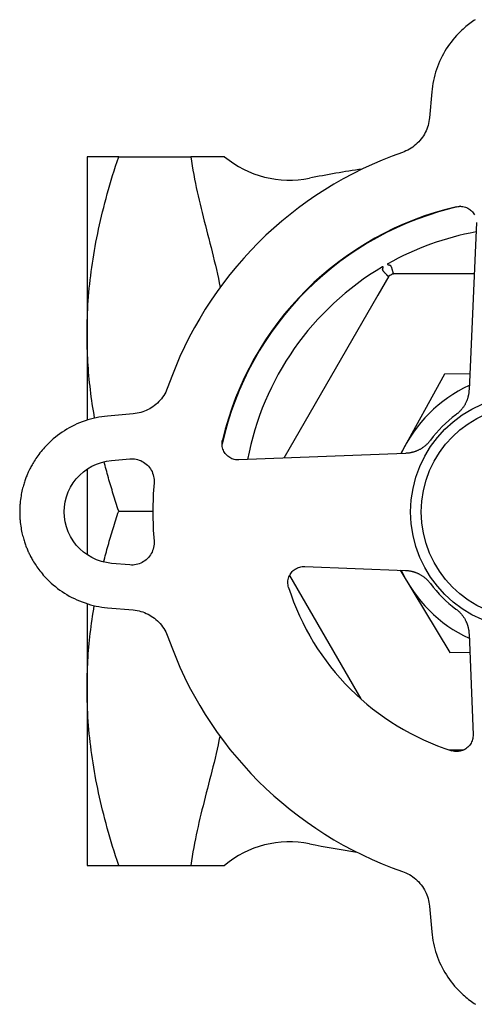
# Model space of a CAD drawing. Header units: millimetres. Extents: x 93 to 4188, y 32 to 529.
# Tile 4 of 9: x 282 to 327, y 431 to 528. Entities that reach past the tile are written whole.
import ezdxf

# ---------------------------------------------------------------- set-up
doc = ezdxf.new("R2010")
doc.units = ezdxf.units.MM
doc.layers.add('DETAIL', color=2, linetype='Continuous')

msp = doc.modelspace()

# ---------------------------------------------------------------- linework, layer by layer
at = {"layer": 'DETAIL'}
for p, q in [((322.706, 520.688), (322.484, 518.151)), ((291.797, 514.298), (288.67, 514.298)), ((288.67, 514.298), (288.67, 496.798)), ((291.797, 514.298), (298.924, 514.298)), ((302.255, 514.298), (298.924, 514.298)), ((327.12, 507.797), (326.386, 491.252)), ((318.476, 502.491), (317.396, 500.62)), ((321.016, 502.711), (318.856, 502.711)), ((326.894, 502.711), (321.016, 502.711)), ((317.396, 500.62), (308.099, 484.517)), ((288.67, 496.798), (288.67, 488.273)), ((323.978, 492.81), (319.646, 484.976)), ((326.457, 492.857), (323.978, 492.811)), ((293.229, 488.896), (290.692, 488.674)), ((291.076, 484.291), (292.897, 484.45)), ((320.129, 484.995), (303.666, 484.341)), ((288.67, 483.439), (288.67, 474.981)), ((291.797, 479.298), (295.171, 479.298)), ((292.897, 473.97), (291.076, 474.129)), ((310.164, 473.822), (320.129, 473.426)), ((308.663, 472.926), (315.702, 460.735)), ((319.59, 473.447), (324.489, 465.315)), ((288.67, 470.148), (288.67, 461.798)), ((290.693, 469.746), (293.23, 469.524)), ((326.386, 467.169), (326.782, 457.204)), ((324.489, 465.315), (326.458, 465.352)), ((288.67, 461.798), (288.67, 444.298)), ((324.404, 455.711), (325.902, 455.711)), ((288.67, 444.298), (291.797, 444.298)), ((291.797, 444.298), (298.924, 444.298)), ((298.924, 444.298), (302.255, 444.298)), ((322.485, 440.269), (322.707, 437.732))]:
    msp.add_line(p, q, dxfattribs=at)
at = {"layer": 'DETAIL', "flags": 128}
for points in [[(326.997, 527.829), (326.87, 527.745), (326.741, 527.656), (326.61, 527.563), (326.476, 527.464), (326.342, 527.362), (326.207, 527.255), (326.071, 527.143), (325.935, 527.028), (325.8, 526.908), (325.665, 526.784), (325.532, 526.657)], [(325.532, 526.657), (325.335, 526.458), (325.145, 526.255), (324.962, 526.048), (324.786, 525.837), (324.617, 525.623), (324.454, 525.402), (324.297, 525.175), (324.146, 524.942), (324, 524.704), (323.862, 524.461), (323.729, 524.213), (323.604, 523.96), (323.485, 523.704), (323.374, 523.443), (323.271, 523.178), (323.175, 522.911), (323.087, 522.64), (323.007, 522.367), (322.936, 522.091), (322.873, 521.813), (322.819, 521.534), (322.773, 521.253), (322.735, 520.971), (322.706, 520.688)], [(322.484, 518.151), (322.463, 517.959), (322.432, 517.768), (322.391, 517.578), (322.342, 517.392), (322.284, 517.209), (322.219, 517.03), (322.146, 516.857), (322.066, 516.689), (321.979, 516.527), (321.884, 516.368), (321.779, 516.211), (321.666, 516.058), (321.545, 515.908), (321.416, 515.763), (321.279, 515.624), (321.136, 515.492), (320.985, 515.366), (320.829, 515.249), (320.667, 515.139), (320.502, 515.038), (320.333, 514.946), (320.161, 514.862), (319.988, 514.787), (319.814, 514.722)], [(288.67, 496.798), (288.672, 497.209), (288.678, 497.619), (288.687, 498.029), (288.7, 498.438), (288.717, 498.847), (288.737, 499.256), (288.761, 499.665), (288.788, 500.073), (288.819, 500.482), (288.854, 500.891), (288.892, 501.301), (288.934, 501.711), (288.98, 502.121), (289.029, 502.532), (289.082, 502.944), (289.138, 503.357), (289.198, 503.771), (289.262, 504.186), (289.329, 504.602), (289.4, 505.019), (289.475, 505.438), (289.554, 505.858), (289.636, 506.281), (289.722, 506.704), (289.812, 507.13), (289.906, 507.558), (290.003, 507.988), (290.105, 508.42), (290.21, 508.854), (290.32, 509.291), (290.433, 509.731), (290.55, 510.173), (290.672, 510.618), (290.797, 511.067), (290.927, 511.518), (291.061, 511.972), (291.199, 512.43), (291.342, 512.892), (291.489, 513.357), (291.641, 513.826), (291.797, 514.298)], [(298.924, 514.298), (298.987, 513.851), (299.056, 513.406), (299.129, 512.963), (299.207, 512.524), (299.288, 512.089), (299.373, 511.661), (299.46, 511.239), (299.549, 510.826), (299.639, 510.42), (299.732, 510.014), (299.828, 509.603), (299.928, 509.189), (300.031, 508.771), (300.136, 508.35), (300.243, 507.926), (300.352, 507.499), (300.463, 507.07), (300.574, 506.639), (300.687, 506.206), (300.799, 505.771), (300.911, 505.335), (301.021, 504.898), (301.13, 504.46), (301.238, 504.021), (301.342, 503.581), (301.443, 503.142), (301.541, 502.702), (301.634, 502.263), (301.723, 501.824), (301.806, 501.386)], [(325.158, 509.356), (325.279, 509.379), (325.403, 509.392), (325.53, 509.397), (325.657, 509.391), (325.783, 509.375), (325.907, 509.35), (326.027, 509.314), (326.143, 509.27), (326.254, 509.219), (326.358, 509.16), (326.455, 509.096), (326.547, 509.024), (326.635, 508.944), (326.718, 508.858), (326.794, 508.766), (326.862, 508.668), (326.923, 508.566)], [(317.873, 503.221), (317.876, 503.232), (317.879, 503.242), (317.883, 503.253), (317.886, 503.263), (317.889, 503.273), (317.892, 503.283), (317.894, 503.293), (317.897, 503.303), (317.899, 503.313), (317.901, 503.323), (317.904, 503.332), (317.905, 503.342), (317.907, 503.351), (317.908, 503.36), (317.91, 503.37), (317.91, 503.379), (317.911, 503.389), (317.91, 503.398), (317.909, 503.409), (317.905, 503.42), (317.895, 503.428), (317.881, 503.429), (317.869, 503.425), (317.857, 503.419)], [(318.179, 502.711), (318.155, 502.735), (318.131, 502.761), (318.107, 502.786), (318.083, 502.811), (318.06, 502.837), (318.037, 502.862), (318.015, 502.887), (317.993, 502.912), (317.972, 502.936), (317.953, 502.96), (317.934, 502.984), (317.918, 503.007), (317.902, 503.03), (317.889, 503.052), (317.879, 503.072), (317.872, 503.09), (317.866, 503.106), (317.862, 503.121), (317.86, 503.137), (317.859, 503.152), (317.86, 503.169), (317.862, 503.185), (317.866, 503.203), (317.873, 503.221)], [(318.362, 503.711), (318.351, 503.704), (318.341, 503.695), (318.335, 503.683), (318.338, 503.669), (318.345, 503.66), (318.353, 503.654), (318.361, 503.649), (318.37, 503.644), (318.378, 503.64), (318.387, 503.637), (318.396, 503.633), (318.405, 503.63), (318.414, 503.627), (318.423, 503.624), (318.433, 503.621), (318.442, 503.618), (318.452, 503.616), (318.462, 503.613), (318.472, 503.61), (318.483, 503.608), (318.493, 503.605), (318.504, 503.603), (318.515, 503.6), (318.526, 503.598)], [(318.526, 503.598), (318.566, 503.588), (318.6, 503.57), (318.631, 503.543), (318.659, 503.506), (318.683, 503.464), (318.702, 503.42), (318.722, 503.371), (318.741, 503.318), (318.76, 503.26), (318.778, 503.2), (318.797, 503.139), (318.814, 503.082), (318.829, 503.027), (318.844, 502.975), (318.857, 502.928), (318.869, 502.884), (318.88, 502.845), (318.889, 502.81), (318.897, 502.78), (318.904, 502.755), (318.909, 502.736), (318.912, 502.722), (318.914, 502.713), (318.915, 502.711)], [(318.447, 502.44), (318.446, 502.44), (318.445, 502.442), (318.443, 502.443), (318.44, 502.446), (318.436, 502.45), (318.431, 502.455), (318.426, 502.46), (318.419, 502.467), (318.412, 502.474), (318.403, 502.482), (318.394, 502.492), (318.383, 502.502), (318.372, 502.514), (318.359, 502.526), (318.346, 502.54), (318.331, 502.555), (318.316, 502.57), (318.299, 502.587), (318.282, 502.605), (318.263, 502.624), (318.243, 502.644), (318.223, 502.665), (318.201, 502.688), (318.179, 502.711)], [(289.419, 488.475), (289.358, 488.827), (289.299, 489.179), (289.243, 489.529), (289.19, 489.879), (289.14, 490.228), (289.092, 490.577), (289.046, 490.924), (289.004, 491.271), (288.963, 491.618), (288.926, 491.964), (288.891, 492.31), (288.858, 492.655), (288.828, 493), (288.801, 493.345), (288.776, 493.69), (288.754, 494.035), (288.735, 494.379), (288.718, 494.724), (288.703, 495.069), (288.692, 495.414), (288.682, 495.76), (288.676, 496.106), (288.672, 496.452), (288.67, 496.798)], [(296.659, 491.566), (296.593, 491.392), (296.519, 491.219), (296.435, 491.048), (296.342, 490.879), (296.241, 490.713), (296.132, 490.551), (296.014, 490.395), (295.889, 490.244), (295.756, 490.101), (295.617, 489.964), (295.473, 489.835), (295.323, 489.714), (295.169, 489.601), (295.013, 489.497), (294.854, 489.401), (294.692, 489.314), (294.524, 489.234), (294.351, 489.161), (294.172, 489.096), (293.989, 489.038), (293.802, 488.989), (293.613, 488.949), (293.422, 488.917), (293.229, 488.896)], [(326.386, 491.252), (326.383, 491.201), (326.38, 491.151), (326.376, 491.1), (326.371, 491.05), (326.366, 491), (326.359, 490.95), (326.352, 490.901), (326.345, 490.851), (326.336, 490.802), (326.327, 490.753), (326.317, 490.705), (326.306, 490.656), (326.294, 490.608), (326.282, 490.561), (326.269, 490.514), (326.256, 490.467), (326.241, 490.42), (326.226, 490.372), (326.21, 490.325), (326.193, 490.277), (326.175, 490.23), (326.156, 490.182), (326.137, 490.134), (326.116, 490.087)], [(326.116, 490.087), (326.095, 490.04), (326.072, 489.992), (326.047, 489.941), (326.02, 489.888), (325.991, 489.835), (325.961, 489.782), (325.93, 489.728), (325.897, 489.675), (325.862, 489.621), (325.826, 489.567), (325.789, 489.514), (325.75, 489.461), (325.709, 489.408), (325.667, 489.355), (325.623, 489.302), (325.578, 489.25), (325.531, 489.199), (325.48, 489.145), (325.426, 489.091), (325.367, 489.035), (325.304, 488.978), (325.237, 488.92), (325.165, 488.862), (325.089, 488.804)], [(290.692, 488.674), (290.41, 488.645), (290.128, 488.607), (289.847, 488.562), (289.568, 488.507), (289.29, 488.444), (289.014, 488.373), (288.741, 488.293), (288.47, 488.205), (288.202, 488.109), (287.938, 488.006), (287.677, 487.895), (287.42, 487.776), (287.168, 487.651), (286.92, 487.519), (286.676, 487.38), (286.438, 487.234), (286.206, 487.083), (285.979, 486.926), (285.758, 486.763), (285.543, 486.594), (285.333, 486.418), (285.125, 486.235), (284.923, 486.045), (284.724, 485.848)], [(303.666, 484.341), (303.547, 484.341), (303.43, 484.349), (303.317, 484.365), (303.205, 484.39), (303.093, 484.423), (302.982, 484.465), (302.872, 484.516), (302.766, 484.575), (302.665, 484.643), (302.569, 484.718), (302.479, 484.801), (302.395, 484.89), (302.319, 484.984), (302.252, 485.082), (302.191, 485.187), (302.137, 485.299), (302.091, 485.417), (302.053, 485.54), (302.026, 485.666), (302.009, 485.795), (302.003, 485.925), (302.007, 486.055), (302.021, 486.182), (302.045, 486.306)], [(322.577, 486.292), (322.531, 486.231), (322.484, 486.172), (322.436, 486.115), (322.387, 486.059), (322.337, 486.004), (322.285, 485.95), (322.232, 485.897), (322.178, 485.846), (322.123, 485.796), (322.066, 485.747), (322.009, 485.7), (321.95, 485.654), (321.891, 485.609), (321.832, 485.567), (321.773, 485.527), (321.715, 485.489), (321.658, 485.454), (321.603, 485.421), (321.548, 485.39), (321.493, 485.361), (321.44, 485.334), (321.389, 485.309), (321.341, 485.286), (321.294, 485.265)], [(284.724, 485.848), (284.598, 485.717), (284.475, 485.583), (284.355, 485.448), (284.238, 485.311), (284.125, 485.173), (284.015, 485.034), (283.909, 484.894), (283.806, 484.755), (283.71, 484.617), (283.618, 484.483), (283.532, 484.352), (283.452, 484.224), (283.377, 484.102), (283.307, 483.984), (283.242, 483.871), (283.183, 483.764), (283.128, 483.663), (283.078, 483.566), (283.033, 483.477), (282.992, 483.394), (282.955, 483.32), (282.923, 483.251), (282.894, 483.19), (282.871, 483.14)], [(292.897, 484.45), (293.056, 484.458), (293.212, 484.455), (293.365, 484.441), (293.516, 484.416), (293.668, 484.38), (293.82, 484.333), (293.97, 484.274), (294.115, 484.204), (294.255, 484.124), (294.389, 484.033), (294.515, 483.933), (294.632, 483.826), (294.74, 483.712), (294.838, 483.593), (294.928, 483.466), (295.01, 483.33), (295.084, 483.186), (295.147, 483.036), (295.199, 482.881), (295.239, 482.723), (295.267, 482.563), (295.284, 482.402), (295.289, 482.243), (295.282, 482.087)], [(321.294, 485.265), (321.247, 485.244), (321.199, 485.225), (321.151, 485.206), (321.104, 485.188), (321.056, 485.171), (321.009, 485.155), (320.961, 485.139), (320.914, 485.125), (320.867, 485.111), (320.82, 485.099), (320.772, 485.086), (320.725, 485.075), (320.676, 485.064), (320.628, 485.054), (320.579, 485.045), (320.53, 485.036), (320.48, 485.028), (320.431, 485.021), (320.381, 485.015), (320.331, 485.009), (320.28, 485.004), (320.23, 485), (320.18, 484.997), (320.129, 484.995)], [(291.076, 474.129), (290.576, 474.198), (290.082, 474.317), (289.602, 474.485), (289.142, 474.7), (288.71, 474.956), (288.31, 475.247), (287.947, 475.572), (287.61, 475.938), (287.305, 476.342), (287.038, 476.778), (286.816, 477.241), (286.643, 477.724), (286.519, 478.218), (286.445, 478.717), (286.42, 479.21), (286.445, 479.703), (286.519, 480.202), (286.643, 480.697), (286.816, 481.179), (287.038, 481.642), (287.305, 482.078), (287.61, 482.482), (287.947, 482.848), (288.31, 483.173), (288.71, 483.464), (289.142, 483.72), (289.602, 483.935), (290.082, 484.103), (290.576, 484.222), (291.076, 484.291)], [(291.797, 479.298), (291.726, 479.51), (291.657, 479.72), (291.589, 479.93), (291.521, 480.139), (291.455, 480.347), (291.389, 480.555), (291.324, 480.761), (291.261, 480.967), (291.198, 481.173), (291.135, 481.377), (291.074, 481.581), (291.014, 481.784), (290.954, 481.987), (290.895, 482.189), (290.837, 482.39), (290.78, 482.591), (290.724, 482.791), (290.668, 482.99), (290.614, 483.189), (290.56, 483.387), (290.507, 483.585), (290.455, 483.782), (290.403, 483.979), (290.353, 484.175)], [(282.871, 483.14), (282.831, 483.051), (282.792, 482.961), (282.753, 482.869), (282.714, 482.774), (282.675, 482.678), (282.637, 482.579), (282.599, 482.478), (282.562, 482.374), (282.525, 482.267), (282.489, 482.157), (282.453, 482.044), (282.417, 481.927), (282.382, 481.807), (282.348, 481.682), (282.313, 481.549), (282.279, 481.409), (282.245, 481.263), (282.212, 481.109), (282.181, 480.948), (282.151, 480.781), (282.124, 480.607), (282.099, 480.427), (282.077, 480.241), (282.058, 480.048)], [(282.058, 480.048), (282.054, 480.013), (282.052, 479.978), (282.049, 479.944), (282.046, 479.909), (282.044, 479.874), (282.041, 479.839), (282.039, 479.804), (282.037, 479.769), (282.035, 479.734), (282.033, 479.699), (282.031, 479.664), (282.03, 479.629), (282.028, 479.594), (282.027, 479.559), (282.026, 479.525), (282.025, 479.49), (282.024, 479.455), (282.023, 479.42), (282.022, 479.385), (282.021, 479.35), (282.021, 479.315), (282.021, 479.28), (282.021, 479.245), (282.02, 479.21)], [(282.02, 479.21), (282.021, 479.175), (282.021, 479.14), (282.021, 479.105), (282.021, 479.07), (282.022, 479.035), (282.023, 479), (282.024, 478.965), (282.025, 478.93), (282.026, 478.895), (282.027, 478.861), (282.028, 478.826), (282.03, 478.791), (282.031, 478.756), (282.033, 478.721), (282.035, 478.686), (282.037, 478.651), (282.039, 478.616), (282.041, 478.581), (282.044, 478.546), (282.046, 478.511), (282.049, 478.476), (282.052, 478.441), (282.055, 478.407), (282.058, 478.372)], [(290.311, 474.256), (290.362, 474.458), (290.415, 474.661), (290.468, 474.865), (290.522, 475.069), (290.578, 475.274), (290.634, 475.48), (290.69, 475.686), (290.748, 475.892), (290.807, 476.1), (290.866, 476.308), (290.927, 476.517), (290.988, 476.726), (291.05, 476.936), (291.114, 477.147), (291.178, 477.359), (291.243, 477.571), (291.309, 477.784), (291.375, 477.998), (291.443, 478.213), (291.512, 478.428), (291.582, 478.644), (291.652, 478.862), (291.724, 479.08), (291.797, 479.298)], [(282.058, 478.372), (282.077, 478.179), (282.099, 477.993), (282.124, 477.812), (282.151, 477.639), (282.181, 477.472), (282.212, 477.311), (282.245, 477.157), (282.279, 477.011), (282.313, 476.871), (282.348, 476.738), (282.382, 476.613), (282.417, 476.493), (282.453, 476.376), (282.489, 476.263), (282.525, 476.153), (282.562, 476.046), (282.6, 475.942), (282.637, 475.841), (282.675, 475.742), (282.714, 475.646), (282.753, 475.551), (282.792, 475.459), (282.832, 475.369), (282.871, 475.28)], [(295.283, 476.333), (295.289, 476.177), (295.284, 476.018), (295.268, 475.858), (295.239, 475.697), (295.199, 475.539), (295.147, 475.384), (295.084, 475.234), (295.01, 475.091), (294.928, 474.954), (294.838, 474.827), (294.74, 474.708), (294.633, 474.595), (294.515, 474.487), (294.389, 474.387), (294.256, 474.297), (294.115, 474.216), (293.97, 474.146), (293.82, 474.087), (293.669, 474.04), (293.516, 474.004), (293.365, 473.979), (293.212, 473.965), (293.056, 473.962), (292.897, 473.97)], [(282.871, 475.28), (282.898, 475.223), (282.93, 475.154), (282.967, 475.076), (283.008, 474.992), (283.053, 474.903), (283.101, 474.81), (283.151, 474.715), (283.206, 474.614), (283.266, 474.508), (283.33, 474.397), (283.399, 474.281), (283.473, 474.161), (283.552, 474.037), (283.636, 473.91), (283.725, 473.781), (283.818, 473.65), (283.917, 473.517), (284.019, 473.382), (284.126, 473.247), (284.238, 473.111), (284.353, 472.975), (284.473, 472.84), (284.597, 472.705), (284.724, 472.572)], [(308.575, 471.74), (308.541, 471.867), (308.517, 471.998), (308.503, 472.133), (308.501, 472.268), (308.51, 472.403), (308.531, 472.536), (308.563, 472.666), (308.605, 472.791), (308.655, 472.909), (308.713, 473.02), (308.78, 473.126), (308.855, 473.227), (308.939, 473.323), (309.03, 473.412), (309.127, 473.493), (309.231, 473.566), (309.339, 473.63), (309.451, 473.685), (309.565, 473.73), (309.68, 473.767), (309.795, 473.793), (309.915, 473.812), (310.038, 473.822), (310.164, 473.822)], [(320.129, 473.426), (320.18, 473.424), (320.23, 473.42), (320.281, 473.416), (320.331, 473.411), (320.381, 473.406), (320.431, 473.4), (320.48, 473.392), (320.53, 473.385), (320.579, 473.376), (320.628, 473.367), (320.676, 473.357), (320.725, 473.346), (320.773, 473.334), (320.82, 473.322), (320.867, 473.309), (320.914, 473.296), (320.961, 473.281), (321.009, 473.266), (321.056, 473.25), (321.104, 473.233), (321.151, 473.215), (321.199, 473.196), (321.247, 473.177), (321.294, 473.156)], [(321.294, 473.156), (321.341, 473.135), (321.389, 473.112), (321.44, 473.087), (321.493, 473.06), (321.546, 473.031), (321.599, 473.001), (321.653, 472.97), (321.706, 472.937), (321.76, 472.902), (321.814, 472.866), (321.867, 472.829), (321.92, 472.79), (321.973, 472.749), (322.026, 472.707), (322.079, 472.663), (322.131, 472.618), (322.182, 472.571), (322.236, 472.52), (322.29, 472.466), (322.346, 472.407), (322.403, 472.344), (322.461, 472.277), (322.519, 472.205), (322.577, 472.129)], [(284.724, 472.572), (284.923, 472.375), (285.126, 472.185), (285.333, 472.002), (285.544, 471.826), (285.758, 471.657), (285.979, 471.494), (286.206, 471.337), (286.438, 471.186), (286.677, 471.04), (286.92, 470.902), (287.168, 470.769), (287.421, 470.644), (287.677, 470.526), (287.938, 470.414), (288.203, 470.311), (288.47, 470.215), (288.741, 470.127), (289.014, 470.047), (289.29, 469.976), (289.568, 469.913), (289.847, 469.859), (290.128, 469.813), (290.41, 469.775), (290.693, 469.746)], [(288.67, 461.798), (288.672, 462.138), (288.676, 462.477), (288.682, 462.816), (288.691, 463.155), (288.702, 463.493), (288.716, 463.831), (288.732, 464.169), (288.751, 464.507), (288.772, 464.845), (288.796, 465.182), (288.822, 465.52), (288.851, 465.859), (288.882, 466.197), (288.916, 466.536), (288.952, 466.875), (288.99, 467.214), (289.032, 467.554), (289.075, 467.895), (289.121, 468.236), (289.17, 468.577), (289.221, 468.92), (289.274, 469.263), (289.33, 469.607), (289.389, 469.952)], [(293.23, 469.524), (293.422, 469.503), (293.613, 469.472), (293.803, 469.431), (293.989, 469.382), (294.172, 469.324), (294.351, 469.259), (294.524, 469.186), (294.692, 469.106), (294.854, 469.019), (295.013, 468.924), (295.17, 468.819), (295.323, 468.706), (295.473, 468.585), (295.618, 468.456), (295.757, 468.319), (295.889, 468.176), (296.015, 468.025), (296.132, 467.869), (296.242, 467.707), (296.343, 467.542), (296.435, 467.373), (296.519, 467.201), (296.594, 467.028), (296.659, 466.854)], [(325.089, 469.617), (325.15, 469.571), (325.209, 469.524), (325.266, 469.476), (325.322, 469.427), (325.377, 469.377), (325.431, 469.325), (325.484, 469.272), (325.535, 469.218), (325.585, 469.163), (325.634, 469.106), (325.681, 469.049), (325.727, 468.99), (325.772, 468.931), (325.814, 468.872), (325.854, 468.813), (325.892, 468.755), (325.927, 468.699), (325.96, 468.643), (325.991, 468.588), (326.02, 468.534), (326.047, 468.481), (326.072, 468.429), (326.095, 468.381), (326.116, 468.334)], [(326.116, 468.334), (326.137, 468.287), (326.156, 468.239), (326.175, 468.191), (326.193, 468.144), (326.21, 468.096), (326.226, 468.049), (326.242, 468.001), (326.256, 467.954), (326.27, 467.907), (326.282, 467.86), (326.295, 467.812), (326.306, 467.765), (326.317, 467.716), (326.327, 467.668), (326.336, 467.619), (326.345, 467.57), (326.353, 467.52), (326.36, 467.471), (326.366, 467.421), (326.372, 467.371), (326.376, 467.321), (326.381, 467.27), (326.384, 467.22), (326.386, 467.169)], [(291.797, 444.298), (291.641, 444.771), (291.489, 445.24), (291.342, 445.705), (291.199, 446.166), (291.061, 446.624), (290.927, 447.079), (290.797, 447.53), (290.672, 447.978), (290.55, 448.423), (290.433, 448.866), (290.32, 449.305), (290.21, 449.742), (290.105, 450.177), (290.003, 450.609), (289.906, 451.039), (289.812, 451.467), (289.722, 451.892), (289.636, 452.316), (289.554, 452.738), (289.475, 453.159), (289.4, 453.578), (289.329, 453.995), (289.262, 454.411), (289.198, 454.826), (289.138, 455.24), (289.082, 455.653), (289.029, 456.065), (288.98, 456.476), (288.934, 456.886), (288.892, 457.296), (288.854, 457.705), (288.819, 458.114), (288.788, 458.523), (288.761, 458.932), (288.737, 459.341), (288.717, 459.749), (288.7, 460.158), (288.687, 460.568), (288.678, 460.977), (288.672, 461.387), (288.67, 461.798)], [(326.782, 457.204), (326.782, 457.078), (326.772, 456.955), (326.754, 456.835), (326.727, 456.72), (326.691, 456.605), (326.645, 456.491), (326.59, 456.379), (326.526, 456.271), (326.454, 456.167), (326.372, 456.07), (326.283, 455.979), (326.187, 455.895), (326.086, 455.82), (325.981, 455.753), (325.87, 455.695), (325.751, 455.645), (325.626, 455.603), (325.497, 455.571), (325.364, 455.55), (325.229, 455.541), (325.093, 455.543), (324.959, 455.556), (324.827, 455.58), (324.7, 455.615)], [(301.78, 457.071), (301.696, 456.637), (301.607, 456.203), (301.513, 455.768), (301.416, 455.333), (301.315, 454.898), (301.21, 454.464), (301.104, 454.029), (300.995, 453.596), (300.886, 453.164), (300.775, 452.733), (300.664, 452.303), (300.553, 451.875), (300.443, 451.448), (300.334, 451.024), (300.226, 450.603), (300.12, 450.184), (300.016, 449.767), (299.915, 449.354), (299.817, 448.945), (299.722, 448.539), (299.63, 448.137), (299.541, 447.736), (299.453, 447.326), (299.367, 446.909), (299.284, 446.484), (299.203, 446.054), (299.127, 445.62), (299.054, 445.181), (298.986, 444.741), (298.924, 444.298)], [(319.815, 443.699), (319.989, 443.633), (320.162, 443.559), (320.333, 443.475), (320.502, 443.382), (320.668, 443.281), (320.83, 443.172), (320.986, 443.054), (321.137, 442.929), (321.28, 442.796), (321.417, 442.657), (321.546, 442.513), (321.667, 442.363), (321.78, 442.209), (321.884, 442.053), (321.98, 441.894), (322.066, 441.732), (322.147, 441.564), (322.22, 441.391), (322.285, 441.212), (322.343, 441.029), (322.392, 440.842), (322.432, 440.653), (322.464, 440.462), (322.485, 440.269)], [(322.707, 437.732), (322.736, 437.45), (322.774, 437.168), (322.819, 436.887), (322.874, 436.608), (322.937, 436.33), (323.008, 436.054), (323.088, 435.781), (323.176, 435.51), (323.272, 435.242), (323.375, 434.978), (323.486, 434.717), (323.605, 434.46), (323.73, 434.208), (323.862, 433.96), (324.001, 433.716), (324.147, 433.478), (324.298, 433.246), (324.455, 433.019), (324.618, 432.798), (324.787, 432.583), (324.963, 432.373), (325.146, 432.165), (325.336, 431.963), (325.533, 431.764)], [(325.533, 431.764), (325.664, 431.638), (325.798, 431.515), (325.933, 431.395), (326.07, 431.278), (326.208, 431.165), (326.347, 431.055), (326.487, 430.949), (326.626, 430.846), (326.763, 430.75), (326.898, 430.658), (327.029, 430.572)]]:
    msp.add_lwpolyline(points, dxfattribs=at)
at = {"layer": 'DETAIL'}
for radius in [11.547, 10.5]:
    msp.add_circle((332.17, 479.211), radius, dxfattribs=at)
for centre, radius, start, end in [((332.17, 479.211), 37.6, 109.18563, 160.81558), ((308.665, 521.974), 10, 230.13359, 281.29597), ((332.17, 404.298), 110, 98.53703, 101.29597), ((332.17, 479.211), 30.902, 102.35425, 167.48781), ((332.17, 479.211), 30.95, 103.09616, 166.7459), ((332.17, 479.211), 28.123, 100.43045, 119.40575), ((332.17, 479.211), 28.123, 120.59425, 169.41829), ((332.17, 479.211), 27.01, 119.53532, 120.46468), ((332.17, 479.211), 15.877, 121.06493, 121.06559), ((332.17, 479.211), 13.75, 114.78861, 155.20294), ((332.17, 479.211), 11.924, 126.43349, 143.56772), ((332.17, 479.211), 37, 175.54059, 184.46062), ((332.17, 479.211), 13.75, 204.79827, 245.20294), ((332.17, 479.211), 24.75, 197.56831, 252.4329), ((332.17, 479.211), 11.924, 216.43349, 233.56772), ((332.17, 479.211), 37.6, 199.18563, 250.81558), ((332.17, 479.21), 15.877, 241.06493, 241.06559), ((308.665, 436.623), 10, 78.70403, 129.86641), ((332.17, 554.298), 110, 258.70403, 261.18999)]:
    msp.add_arc(centre, radius, start, end, dxfattribs=at)

doc.saveas('drawing.dxf')
